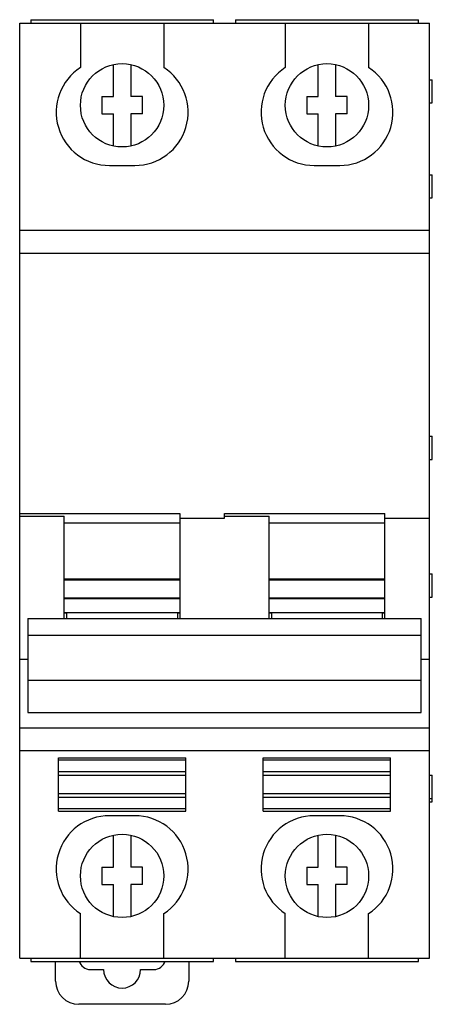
# Model space of a CAD drawing. Header units: millimetres. Extents: x 18.5 to 54.1, y 7.2 to 92.3.
import ezdxf

# ---------------------------------------------------------------- set-up
doc = ezdxf.new("R2010")
doc.units = ezdxf.units.MM
doc.header["$LTSCALE"] = 6.521023
doc.layers.get('0').update_dxf_attribs({"linetype": 'CONTINUOUS'})

msp = doc.modelspace()

# ---------------------------------------------------------------- linework, layer by layer
at = {"color": 7, "linetype": 'CONTINUOUS'}
for p, q in [((18.46, 11.163), (18.46, 91.963)), ((18.46, 91.963), (53.86, 91.963)), ((19.41, 92.263), (19.41, 91.963)), ((19.41, 92.263), (35.21, 92.263)), ((23.71, 91.963), (23.71, 88.125)), ((30.91, 91.963), (30.91, 88.125)), ((35.21, 91.963), (35.21, 92.263)), ((37.11, 92.263), (37.11, 91.963)), ((37.11, 92.263), (52.91, 92.263)), ((41.41, 91.963), (41.41, 88.125)), ((48.61, 91.963), (48.61, 88.125)), ((52.91, 91.963), (52.91, 92.263)), ((53.86, 11.163), (53.86, 91.963)), ((26.56, 85.613), (26.56, 88.384)), ((28.06, 88.384), (28.06, 85.613)), ((44.26, 85.613), (44.26, 88.384)), ((45.76, 88.384), (45.76, 85.613)), ((53.86, 87.063), (54.11, 87.063)), ((54.11, 85.063), (54.11, 87.063)), ((25.56, 85.613), (25.56, 84.113)), ((25.56, 85.613), (26.56, 85.613)), ((29.06, 85.613), (28.06, 85.613)), ((29.06, 84.113), (29.06, 85.613)), ((43.26, 85.613), (43.26, 84.113)), ((43.26, 85.613), (44.26, 85.613)), ((46.76, 85.613), (45.76, 85.613)), ((46.76, 84.113), (46.76, 85.613)), ((53.86, 85.063), (54.11, 85.063)), ((25.56, 84.113), (26.56, 84.113)), ((26.56, 81.342), (26.56, 84.113)), ((28.06, 84.113), (28.06, 81.342)), ((29.06, 84.113), (28.06, 84.113)), ((43.26, 84.113), (44.26, 84.113)), ((44.26, 81.342), (44.26, 84.113)), ((45.76, 84.113), (45.76, 81.342)), ((46.76, 84.113), (45.76, 84.113)), ((26.21, 79.663), (28.409, 79.663)), ((43.91, 79.663), (46.109, 79.663)), ((53.86, 78.863), (54.11, 78.863)), ((54.11, 76.863), (54.11, 78.863)), ((53.86, 76.863), (54.11, 76.863)), ((18.46, 74.063), (53.86, 74.063)), ((53.86, 72.063), (18.46, 72.063)), ((53.86, 56.263), (54.11, 56.263)), ((54.11, 54.263), (54.11, 56.263)), ((53.86, 54.263), (54.11, 54.263)), ((18.46, 49.588), (32.31, 49.588)), ((32.31, 49.588), (32.31, 40.514)), ((36.16, 49.17), (36.16, 49.588)), ((36.16, 49.588), (50.01, 49.588)), ((50.01, 40.514), (50.01, 49.588)), ((18.46, 49.344), (22.31, 49.344)), ((22.31, 40.514), (22.31, 49.344)), ((22.31, 48.787), (32.31, 48.787)), ((32.31, 49.17), (36.16, 49.17)), ((36.16, 49.344), (40.01, 49.344)), ((40.01, 40.514), (40.01, 49.344)), ((40.01, 48.787), (50.01, 48.787)), ((50.01, 49.17), (53.86, 49.17)), ((53.86, 44.363), (54.11, 44.363)), ((54.11, 42.363), (54.11, 44.363)), ((32.31, 43.902), (22.31, 43.902)), ((22.31, 43.856), (32.31, 43.856)), ((50.01, 43.902), (40.01, 43.902)), ((40.01, 43.856), (50.01, 43.856)), ((32.31, 42.27), (22.31, 42.27)), ((22.31, 42.225), (32.31, 42.225)), ((50.01, 42.27), (40.01, 42.27)), ((40.01, 42.225), (50.01, 42.225)), ((53.86, 42.363), (54.11, 42.363)), ((32.31, 41.009), (22.31, 41.009)), ((22.31, 41.002), (22.51, 41.002)), ((22.51, 41.002), (22.51, 40.514)), ((32.11, 41.002), (32.31, 41.002)), ((32.11, 40.514), (32.11, 41.002)), ((50.01, 41.009), (40.01, 41.009)), ((40.01, 41.002), (40.21, 41.002)), ((40.21, 41.002), (40.21, 40.514)), ((49.81, 41.002), (50.01, 41.002)), ((49.81, 40.514), (49.81, 41.002)), ((19.16, 40.514), (19.16, 32.388)), ((19.16, 40.514), (53.16, 40.514)), ((53.16, 32.388), (53.16, 40.514)), ((19.16, 39.075), (53.16, 39.075)), ((19.16, 36.957), (18.46, 36.957)), ((53.86, 36.957), (53.16, 36.957)), ((53.16, 35.151), (19.16, 35.151)), ((19.16, 32.388), (53.16, 32.388)), ((18.46, 31.063), (53.86, 31.063)), ((53.86, 29.063), (18.46, 29.063)), ((21.81, 28.463), (32.81, 28.463)), ((21.81, 23.863), (21.81, 28.463)), ((32.81, 28.263), (21.81, 28.263)), ((32.81, 23.863), (32.81, 28.463)), ((39.51, 28.463), (50.51, 28.463)), ((39.51, 23.863), (39.51, 28.463)), ((50.51, 28.263), (39.51, 28.263)), ((50.51, 23.863), (50.51, 28.463)), ((32.81, 27.263), (21.81, 27.263)), ((50.51, 27.263), (39.51, 27.263)), ((21.81, 26.963), (32.81, 26.963)), ((39.51, 26.963), (50.51, 26.963)), ((53.86, 26.963), (54.11, 26.963)), ((54.11, 24.663), (54.11, 26.963)), ((32.81, 25.363), (21.81, 25.363)), ((21.81, 25.063), (32.81, 25.063)), ((50.51, 25.363), (39.51, 25.363)), ((39.51, 25.063), (50.51, 25.063)), ((53.86, 24.963), (54.11, 24.963)), ((32.81, 24.063), (21.81, 24.063)), ((21.81, 23.863), (32.81, 23.863)), ((50.51, 24.063), (39.51, 24.063)), ((39.51, 23.863), (50.51, 23.863)), ((53.86, 24.663), (54.11, 24.663)), ((28.411, 23.463), (26.212, 23.463)), ((46.111, 23.463), (43.912, 23.463)), ((26.56, 19.013), (26.56, 21.784)), ((28.06, 21.784), (28.06, 19.013)), ((44.26, 19.013), (44.26, 21.784)), ((45.76, 21.784), (45.76, 19.013)), ((25.56, 19.013), (26.56, 19.013)), ((25.56, 19.013), (25.56, 17.513)), ((29.06, 19.013), (28.06, 19.013)), ((29.06, 17.513), (29.06, 19.013)), ((43.26, 19.013), (44.26, 19.013)), ((43.26, 19.013), (43.26, 17.513)), ((46.76, 19.013), (45.76, 19.013)), ((46.76, 17.513), (46.76, 19.013)), ((25.56, 17.513), (26.56, 17.513)), ((26.56, 14.742), (26.56, 17.513)), ((29.06, 17.513), (28.06, 17.513)), ((28.06, 17.513), (28.06, 14.742)), ((43.26, 17.513), (44.26, 17.513)), ((44.26, 14.742), (44.26, 17.513)), ((46.76, 17.513), (45.76, 17.513)), ((45.76, 17.513), (45.76, 14.742)), ((23.711, 11.163), (23.711, 15.002)), ((30.91, 11.163), (30.91, 15.002)), ((41.411, 11.163), (41.411, 15.002)), ((48.61, 11.163), (48.61, 15.002)), ((18.46, 11.163), (53.86, 11.163)), ((19.41, 11.163), (19.41, 10.863)), ((35.21, 10.863), (35.21, 11.163)), ((37.11, 11.163), (37.11, 10.863)), ((52.91, 10.863), (52.91, 11.163)), ((19.41, 10.863), (35.21, 10.863)), ((21.56, 9.163), (21.56, 10.863)), ((33.06, 10.863), (33.06, 9.163)), ((37.11, 10.863), (52.91, 10.863)), ((24.567, 10.163), (25.71, 10.163)), ((28.91, 10.163), (30.054, 10.163)), ((31.06, 7.163), (23.56, 7.163))]:
    msp.add_line(p, q, dxfattribs=at)
for centre in [(27.31, 84.863), (45.01, 84.863), (27.31, 18.263), (45.01, 18.263)]:
    msp.add_circle(centre, 3.6, dxfattribs=at)
for centre, radius, start, end in [((26.211, 84.263), 4.6, 122.92159, 269.98768), ((28.411, 84.263), 4.6, 269.98117, 57.0813), ((43.911, 84.263), 4.6, 122.92159, 269.98768), ((46.111, 84.263), 4.6, 269.98117, 57.0813), ((26.21, 18.863), 4.6, 89.98117, 237.0813), ((28.41, 18.863), 4.6, 302.92159, 89.98768), ((43.91, 18.863), 4.6, 89.98117, 237.0813), ((46.11, 18.863), 4.6, 302.92159, 89.98768), ((24.567, 11.163), 1, 195.39716, 270), ((30.054, 11.163), 1, 270, 344.60181), ((27.31, 10.163), 1.6, 180, 360), ((23.56, 9.163), 2, 180, 270), ((31.06, 9.163), 2, 270, 360)]:
    msp.add_arc(centre, radius, start, end, dxfattribs=at)

doc.saveas('drawing.dxf')
